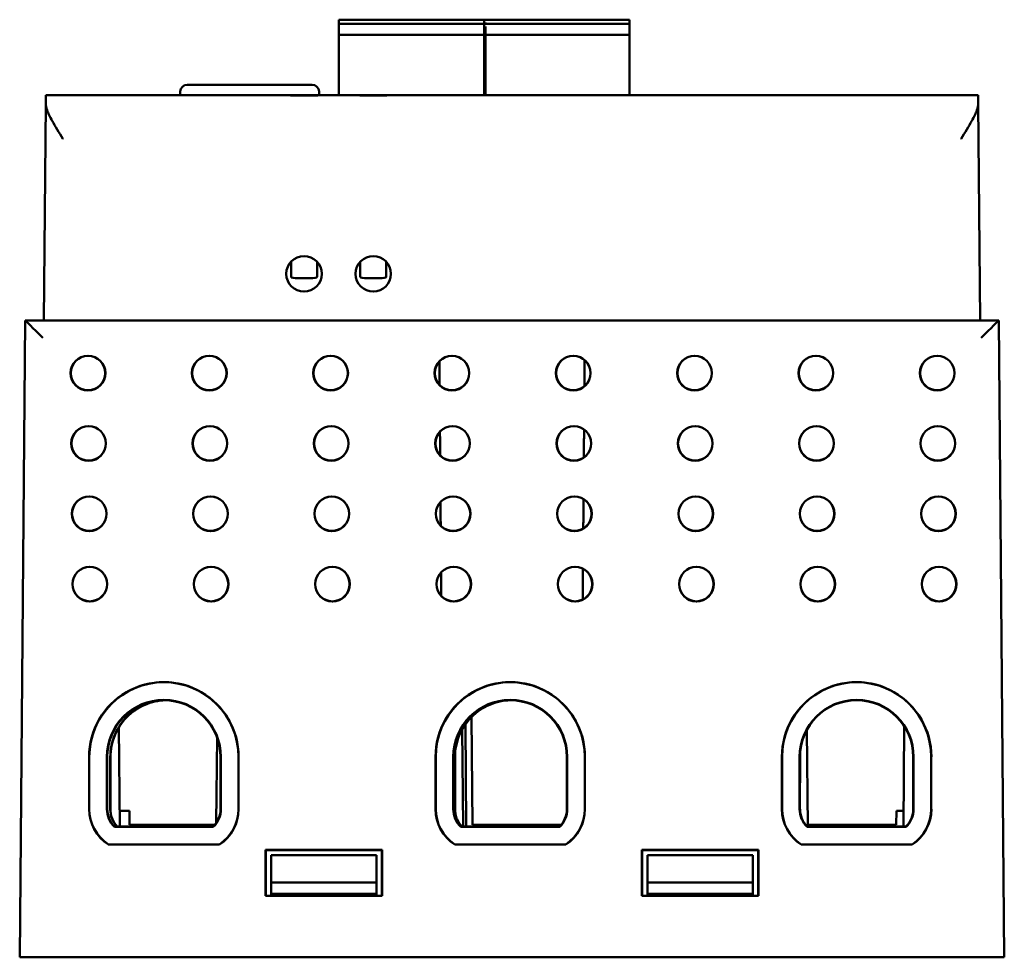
# Model space of a CAD drawing. Header units: inches. Extents: x 1 to 24, y 0.4 to 18.6.
# Tile 2 of 15: x 9.3 to 12.1, y 3.7 to 6.4. Entities that reach past the tile are written whole.
import ezdxf

# ---------------------------------------------------------------- set-up
doc = ezdxf.new("R2010")
doc.units = ezdxf.units.IN
doc.header["$LTSCALE"] = 0.8
doc.header["$MEASUREMENT"] = 0
doc.layers.add('Visible (ANSI)', color=7, linetype='Continuous', lineweight=50)

msp = doc.modelspace()

# ---------------------------------------------------------------- linework, layer by layer
at = {"layer": 'Visible (ANSI)'}
for p, q in [((10.2523, 6.3881), (10.2523, 6.3803)), ((10.2523, 6.3881), (10.6696, 6.3881)), ((10.6657, 6.3881), (10.6657, 6.3803)), ((10.6657, 6.3881), (11.079, 6.3881)), ((11.079, 6.3803), (11.079, 6.3881)), ((10.2523, 6.3763), (10.2523, 6.3803)), ((10.2523, 6.3763), (10.2523, 6.3685)), ((10.2523, 6.3763), (10.6696, 6.3763)), ((10.2523, 6.3527), (10.2523, 6.3685)), ((10.6657, 6.3803), (10.6657, 6.3763)), ((10.6657, 6.3763), (10.6657, 6.3685)), ((10.6657, 6.3763), (11.079, 6.3763)), ((10.6657, 6.3685), (10.6657, 6.3527)), ((10.6696, 6.3763), (10.6696, 6.3803)), ((10.6696, 6.3527), (10.6696, 6.3685)), ((11.079, 6.3803), (11.079, 6.3763)), ((11.079, 6.3685), (11.079, 6.3763)), ((11.079, 6.3685), (11.079, 6.3527)), ((10.2523, 6.3527), (10.2523, 6.3448)), ((10.2523, 6.1733), (10.2523, 6.3448)), ((10.2523, 6.3448), (10.6696, 6.3448)), ((10.6657, 6.3527), (10.6657, 6.3448)), ((10.6657, 6.3448), (10.6657, 6.1733)), ((10.6657, 6.3448), (11.079, 6.3448)), ((10.6696, 6.3448), (10.6696, 6.3527)), ((10.6696, 6.1733), (10.6696, 6.3448)), ((11.079, 6.3448), (11.079, 6.3527)), ((11.079, 6.3448), (11.079, 6.1733)), ((9.8211, 6.2033), (10.1762, 6.2033)), ((9.4187, 6.149), (9.4189, 6.1733)), ((10.0925, 6.1733), (9.4189, 6.1733)), ((9.8011, 6.184), (9.8007, 6.1733)), ((10.2146, 6.1733), (10.0925, 6.1733)), ((10.1962, 6.184), (10.1966, 6.1733)), ((10.2894, 6.1733), (10.2146, 6.1733)), ((10.4115, 6.1733), (10.2894, 6.1733)), ((12.0704, 6.1733), (10.4115, 6.1733)), ((12.0704, 6.1733), (12.0706, 6.149)), ((9.4187, 6.149), (9.4134, 5.5333)), ((12.076, 5.5333), (12.0706, 6.149)), ((10.1162, 5.6997), (10.1162, 5.6992)), ((10.1162, 5.6992), (10.1162, 5.6836)), ((10.1902, 5.6992), (10.1902, 5.6997)), ((10.1902, 5.6836), (10.1902, 5.6992)), ((10.3131, 5.6997), (10.3131, 5.6992)), ((10.3131, 5.6992), (10.3131, 5.6836)), ((10.3871, 5.6992), (10.3871, 5.6997)), ((10.3871, 5.6836), (10.3871, 5.6992)), ((10.1162, 5.6836), (10.1162, 5.6566)), ((10.1902, 5.6566), (10.1902, 5.6836)), ((10.3131, 5.6836), (10.3131, 5.6566)), ((10.3871, 5.6566), (10.3871, 5.6836)), ((10.1359, 5.6531), (10.1706, 5.6531)), ((10.3328, 5.6531), (10.3674, 5.6531)), ((9.3605, 5.5333), (9.3447, 3.7223)), ((12.1289, 5.5333), (9.3605, 5.5333)), ((9.3605, 5.5333), (9.3605, 5.5333)), ((12.1289, 5.5333), (12.1289, 5.5333)), ((12.1447, 3.7223), (12.1289, 5.5333)), ((10.6295, 4.4053), (10.6321, 4.0992)), ((9.6293, 4.0941), (9.6268, 4.3764)), ((10.6057, 4.0941), (10.6033, 4.3704)), ((10.6145, 4.0941), (10.612, 4.3844)), ((11.5857, 4.0941), (11.5833, 4.3693)), ((11.8601, 4.3794), (11.8576, 4.0941)), ((9.9059, 4.3476), (9.9037, 4.1047)), ((9.5422, 4.1435), (9.5422, 4.2923)), ((9.5427, 4.2923), (9.5427, 4.1435)), ((9.5927, 4.2923), (9.5927, 4.1435)), ((9.5936, 4.1435), (9.5937, 4.2923)), ((9.6022, 4.1426), (9.6022, 4.2914)), ((9.6027, 4.2914), (9.6027, 4.1426)), ((9.9157, 4.2923), (9.9157, 4.1435)), ((9.9167, 4.1435), (9.9167, 4.2923)), ((9.9667, 4.1435), (9.9667, 4.2923)), ((9.9671, 4.2923), (9.9671, 4.1435)), ((10.5272, 4.1435), (10.5272, 4.2923)), ((10.5277, 4.2923), (10.5277, 4.1435)), ((10.5777, 4.2923), (10.5777, 4.1435)), ((10.5786, 4.1435), (10.5787, 4.2923)), ((10.5822, 4.1426), (10.5822, 4.2914)), ((10.5827, 4.2914), (10.5827, 4.1426)), ((10.9007, 4.2923), (10.9007, 4.1435)), ((10.9017, 4.1435), (10.9017, 4.2923)), ((10.9517, 4.1435), (10.9517, 4.2923)), ((10.9521, 4.2923), (10.9521, 4.1435)), ((11.5122, 4.1435), (11.5122, 4.2923)), ((11.5127, 4.2923), (11.5127, 4.1435)), ((11.5627, 4.2923), (11.5627, 4.1435)), ((11.5636, 4.1435), (11.5637, 4.2923)), ((11.8857, 4.2923), (11.8857, 4.1435)), ((11.8867, 4.1435), (11.8867, 4.2923)), ((11.9367, 4.1435), (11.9367, 4.2923)), ((11.9371, 4.2923), (11.9371, 4.1435)), ((9.6289, 4.1392), (9.657, 4.1392)), ((9.657, 4.1392), (9.6573, 4.0992)), ((11.8376, 4.0992), (11.8379, 4.1392)), ((11.8379, 4.1392), (11.858, 4.1392)), ((9.614, 4.0932), (9.8953, 4.0932)), ((9.8949, 4.0941), (9.6144, 4.0941)), ((9.6573, 4.0992), (9.8996, 4.0992)), ((10.599, 4.0932), (10.8803, 4.0932)), ((10.8799, 4.0941), (10.5994, 4.0941)), ((10.6321, 4.0992), (10.8846, 4.0992)), ((10.6581, 4.0941), (10.6581, 4.0992)), ((10.8312, 4.0941), (10.8313, 4.0992)), ((11.584, 4.0932), (11.8653, 4.0932)), ((11.8649, 4.0941), (11.5844, 4.0941)), ((11.5856, 4.0992), (11.8376, 4.0992)), ((9.9126, 4.0427), (9.5967, 4.0427)), ((9.5969, 4.0432), (9.9124, 4.0432)), ((10.8976, 4.0427), (10.5817, 4.0427)), ((10.5819, 4.0432), (10.8974, 4.0432)), ((11.8826, 4.0427), (11.5667, 4.0427)), ((11.5669, 4.0432), (11.8824, 4.0432)), ((10.0441, 4.0278), (10.3752, 4.0278)), ((10.0447, 4.0273), (10.0441, 4.0278)), ((10.0441, 3.8968), (10.0441, 4.0278)), ((10.3747, 4.0273), (10.0447, 4.0273)), ((10.0447, 4.0273), (10.0447, 3.8973)), ((10.0597, 4.0123), (10.3597, 4.0123)), ((10.0597, 4.0123), (10.0597, 3.9353)), ((10.3597, 3.9353), (10.3597, 4.0123)), ((10.3747, 4.0273), (10.3752, 4.0278)), ((10.3747, 3.8973), (10.3747, 4.0273)), ((10.3752, 4.0278), (10.3752, 3.8968)), ((11.1141, 4.0278), (11.4452, 4.0278)), ((11.1147, 4.0273), (11.1141, 4.0278)), ((11.1141, 3.8968), (11.1141, 4.0278)), ((11.4447, 4.0273), (11.1147, 4.0273)), ((11.1147, 4.0273), (11.1147, 3.8973)), ((11.1297, 4.0123), (11.4297, 4.0123)), ((11.1297, 4.0123), (11.1297, 3.9353)), ((11.4297, 3.9353), (11.4297, 4.0123)), ((11.4447, 4.0273), (11.4452, 4.0278)), ((11.4447, 3.8973), (11.4447, 4.0273)), ((11.4452, 4.0278), (11.4452, 3.8968)), ((10.0597, 3.9353), (10.3597, 3.9353)), ((10.0597, 3.9353), (10.0597, 3.9023)), ((10.3597, 3.9023), (10.3597, 3.9353)), ((11.1297, 3.9353), (11.4297, 3.9353)), ((11.1297, 3.9353), (11.1297, 3.9023)), ((11.4297, 3.9023), (11.4297, 3.9353)), ((10.0447, 3.8973), (10.0441, 3.8968)), ((10.3752, 3.8968), (10.0441, 3.8968)), ((10.0447, 3.8973), (10.3747, 3.8973)), ((10.0596, 3.8973), (10.0597, 3.9023)), ((10.0597, 3.9023), (10.3597, 3.9023)), ((10.3597, 3.9023), (10.3597, 3.8973)), ((10.3747, 3.8973), (10.3752, 3.8968)), ((11.1147, 3.8973), (11.1141, 3.8968)), ((11.4452, 3.8968), (11.1141, 3.8968)), ((11.1147, 3.8973), (11.4447, 3.8973)), ((11.1296, 3.8973), (11.1297, 3.9023)), ((11.1297, 3.9023), (11.4297, 3.9023)), ((11.4297, 3.9023), (11.4297, 3.8973)), ((11.4447, 3.8973), (11.4452, 3.8968)), ((9.3947, 3.7223), (9.3447, 3.7223)), ((9.3947, 3.7223), (12.0947, 3.7223)), ((12.1447, 3.7223), (12.0947, 3.7223))]:
    msp.add_line(p, q, dxfattribs=at)
for centre, radius in [((9.5389, 5.3833), 0.0494), ((9.5389, 5.3833), 0.0489), ((9.8839, 5.3833), 0.0494), ((9.8839, 5.3833), 0.0489), ((10.2289, 5.3833), 0.0494), ((10.2289, 5.3833), 0.0489), ((10.5739, 5.3833), 0.0494), ((10.5739, 5.3833), 0.0489), ((10.9189, 5.3833), 0.0494), ((10.9189, 5.3833), 0.0489), ((11.2639, 5.3833), 0.0494), ((11.2639, 5.3833), 0.0489), ((11.6089, 5.3833), 0.0494), ((11.6089, 5.3833), 0.0489), ((11.9539, 5.3833), 0.0494), ((11.9539, 5.3833), 0.0489), ((9.5406, 5.1833), 0.0494), ((9.5406, 5.1833), 0.0489), ((9.8856, 5.1833), 0.0494), ((9.8856, 5.1833), 0.0489), ((10.2306, 5.1833), 0.0494), ((10.2306, 5.1833), 0.0489), ((10.5756, 5.1833), 0.0494), ((10.5756, 5.1833), 0.0489), ((10.9206, 5.1833), 0.0494), ((10.9206, 5.1833), 0.0489), ((11.2656, 5.1833), 0.0494), ((11.2656, 5.1833), 0.0489), ((11.6106, 5.1833), 0.0494), ((11.6106, 5.1833), 0.0489), ((11.9556, 5.1833), 0.0494), ((11.9556, 5.1833), 0.0489), ((9.5423, 4.9833), 0.0494), ((9.5423, 4.9833), 0.0489), ((9.8873, 4.9833), 0.0494), ((9.8873, 4.9833), 0.0489), ((10.2323, 4.9833), 0.0494), ((10.2323, 4.9833), 0.0489), ((10.5773, 4.9833), 0.0494), ((10.5773, 4.9833), 0.0489), ((10.9223, 4.9833), 0.0494), ((10.9223, 4.9833), 0.0489), ((11.2673, 4.9833), 0.0494), ((11.2673, 4.9833), 0.0489), ((11.6123, 4.9833), 0.0494), ((11.6123, 4.9833), 0.0489), ((11.9573, 4.9833), 0.0494), ((11.9573, 4.9833), 0.0489), ((9.5441, 4.7833), 0.0494), ((9.5441, 4.7833), 0.0489), ((9.8891, 4.7833), 0.0494), ((9.8891, 4.7833), 0.0489), ((10.2341, 4.7833), 0.0494), ((10.2341, 4.7833), 0.0489), ((10.5791, 4.7833), 0.0494), ((10.5791, 4.7833), 0.0489), ((10.9241, 4.7833), 0.0494), ((10.9241, 4.7833), 0.0489), ((11.2691, 4.7833), 0.0494), ((11.2691, 4.7833), 0.0489), ((11.6141, 4.7833), 0.0494), ((11.6141, 4.7833), 0.0489), ((11.9591, 4.7833), 0.0494), ((11.9591, 4.7833), 0.0489)]:
    msp.add_circle(centre, radius, dxfattribs=at)
for centre, radius, start, end in [((9.8211, 6.1833), 0.02, 90, 178), ((10.1762, 6.1833), 0.02, 2, 90), ((9.7547, 4.2924), 0.2125, 359.9956, 180.0044), ((9.7547, 4.2923), 0.212, 0, 180), ((10.7397, 4.2924), 0.2125, 359.9956, 180.0044), ((10.7397, 4.2923), 0.212, 0, 180), ((11.7247, 4.2924), 0.2125, 359.9956, 180.0044), ((11.7247, 4.2923), 0.212, 0, 180), ((9.7547, 4.2923), 0.162, 0, 180), ((9.7547, 4.2923), 0.161, 0.0044, 179.9956), ((10.7397, 4.2923), 0.162, 0, 180), ((10.7397, 4.2923), 0.161, 0.0044, 179.9956), ((11.7247, 4.2923), 0.162, 0, 180), ((11.7247, 4.2923), 0.161, 0.0044, 179.9956), ((9.6627, 4.1435), 0.1205, 180.0044, 236.83), ((9.6627, 4.1435), 0.12, 180, 236.7621), ((9.6627, 4.1435), 0.07, 180, 226.017), ((9.6627, 4.1435), 0.069, 179.9956, 225.6864), ((9.8467, 4.1435), 0.069, 314.3136, 0.0044), ((9.8467, 4.1435), 0.07, 313.983, 0), ((9.8467, 4.1435), 0.12, 303.2379, 0), ((9.8467, 4.1435), 0.1205, 303.17, 359.9956), ((10.6477, 4.1435), 0.1205, 180.0044, 236.83), ((10.6477, 4.1435), 0.12, 180, 236.7621), ((10.6477, 4.1435), 0.07, 180, 226.017), ((10.6477, 4.1435), 0.069, 179.9956, 225.6864), ((10.8317, 4.1435), 0.069, 314.3136, 0.0044), ((10.8317, 4.1435), 0.07, 313.983, 0), ((10.8317, 4.1435), 0.12, 303.2379, 0), ((10.8317, 4.1435), 0.1205, 303.17, 359.9956), ((11.6327, 4.1435), 0.1205, 180.0044, 236.83), ((11.6327, 4.1435), 0.12, 180, 236.7621), ((11.6327, 4.1435), 0.07, 180, 226.017), ((11.6327, 4.1435), 0.069, 179.9956, 225.6864), ((11.8167, 4.1435), 0.069, 314.3136, 0.0044), ((11.8167, 4.1435), 0.07, 313.983, 0), ((11.8167, 4.1435), 0.12, 303.2379, 0), ((11.8167, 4.1435), 0.1205, 303.17, 359.9956)]:
    msp.add_arc(centre, radius, start, end, dxfattribs=at)
for centre in [(10.1532, 5.6655), (10.3501, 5.6655)]:
    msp.add_ellipse(centre, major_axis=(0, 0.0504), ratio=0.999992, dxfattribs=at)
for centre, major_axis, ratio, start_param, end_param in [((10.1359, 5.6566), (-0.0197, 0), 0.173648, 0, 1.570796), ((10.1706, 5.6566), (0.0197, 0), 0.173648, 4.712389, 6.283185), ((10.3328, 5.6566), (-0.0197, 0), 0.173648, 0, 1.570796), ((10.3674, 5.6566), (0.0197, 0), 0.173648, 4.712389, 6.283185), ((9.41, 5.4833), (0.0496, -0.05), 0.004363, 1.575198, 3.137267), ((12.0793, 5.4833), (-0.0496, -0.05), 0.004363, 3.145918, 4.707988)]:
    msp.add_ellipse(centre, major_axis=major_axis, ratio=ratio, start_param=start_param, end_param=end_param, dxfattribs=at)
for points, knots in [([(10.0925, 6.1733), (10.0927, 6.1733), (10.0928, 6.1733), (10.1024, 6.1733), (10.1124, 6.173), (10.1328, 6.1726), (10.1432, 6.1725), (10.164, 6.1725), (10.1743, 6.1726), (10.1948, 6.173), (10.2048, 6.1733), (10.2144, 6.1733), (10.2145, 6.1733), (10.2146, 6.1733)], [-0.0011788, -0.0011788, -0.0011788, -0.0011788, 0, 0, 0.0804229, 0.0804229, 0.1594755, 0.1594755, 0.2385281, 0.2385281, 0.318951, 0.318951, 0.3201298, 0.3201298, 0.3201298, 0.3201298]), ([(10.2894, 6.1733), (10.2895, 6.1733), (10.2897, 6.1733), (10.2993, 6.1733), (10.3093, 6.173), (10.3297, 6.1726), (10.34, 6.1725), (10.3609, 6.1725), (10.3712, 6.1726), (10.3916, 6.173), (10.4016, 6.1733), (10.4112, 6.1733), (10.4114, 6.1733), (10.4115, 6.1733)], [-0.0011781, -0.0011781, -0.0011781, -0.0011781, 0, 0, 0.0804114, 0.0804114, 0.1594763, 0.1594763, 0.2385413, 0.2385413, 0.3189527, 0.3189527, 0.3201308, 0.3201308, 0.3201308, 0.3201308]), ([(9.4679, 6.0494), (9.4678, 6.0495), (9.4678, 6.0496), (9.4566, 6.0675), (9.4457, 6.0848), (9.4307, 6.1119), (9.4258, 6.122), (9.42, 6.1379), (9.4187, 6.1439), (9.4187, 6.149)], [-0.0007616, -0.0007616, -0.0007616, -0.0007616, 0, 0, 0.1603062, 0.1603062, 0.2755389, 0.2755389, 0.3698341, 0.3698341, 0.3698341, 0.3698341]), ([(12.0706, 6.149), (12.0706, 6.1439), (12.0693, 6.1379), (12.0635, 6.122), (12.0586, 6.1119), (12.0436, 6.0848), (12.0328, 6.0675), (12.0216, 6.0496), (12.0215, 6.0495), (12.0215, 6.0494)], [0, 0, 0, 0, 0.0646905, 0.0646905, 0.143745, 0.143745, 0.2537219, 0.2537219, 0.2542444, 0.2542444, 0.2542444, 0.2542444]), ([(9.7512, 4.4533), (9.7353, 4.452), (9.7196, 4.4483), (9.6851, 4.4346), (9.6672, 4.4231), (9.6368, 4.3938), (9.6245, 4.3763), (9.6115, 4.3466), (9.608, 4.3359), (9.6034, 4.3139), (9.6022, 4.3027), (9.6022, 4.2914)], [0.684388, 0.684388, 0.684388, 0.684388, 0.806419, 0.806419, 0.9674262, 0.9674262, 1.1284094, 1.1284094, 1.2141236, 1.2141236, 1.2997918, 1.2997918, 1.2997918, 1.2997918]), ([(9.7587, 4.4533), (9.739, 4.4526), (9.7195, 4.4482), (9.6818, 4.4322), (9.6642, 4.4202), (9.6346, 4.3902), (9.6228, 4.3724), (9.6068, 4.3334), (9.6027, 4.3125), (9.6027, 4.2914)], [-0.6331371, -0.6331371, -0.6331371, -0.6331371, -0.4820941, -0.4820941, -0.3214014, -0.3214014, -0.1607023, -0.1607023, 0, 0, 0, 0]), ([(10.7251, 4.4527), (10.7113, 4.451), (10.6977, 4.4476), (10.6651, 4.4346), (10.6472, 4.4231), (10.6168, 4.3938), (10.6045, 4.3763), (10.5915, 4.3466), (10.588, 4.3359), (10.5834, 4.3139), (10.5822, 4.3027), (10.5822, 4.2914)], [0.6999636, 0.6999636, 0.6999636, 0.6999636, 0.806419, 0.806419, 0.9674262, 0.9674262, 1.1284094, 1.1284094, 1.2141236, 1.2141236, 1.2997918, 1.2997918, 1.2997918, 1.2997918]), ([(10.7403, 4.4533), (10.72, 4.4528), (10.6999, 4.4484), (10.6618, 4.4322), (10.6442, 4.4202), (10.6146, 4.3902), (10.6028, 4.3724), (10.5868, 4.3334), (10.5827, 4.3125), (10.5827, 4.2914)], [-0.6371883, -0.6371883, -0.6371883, -0.6371883, -0.4820941, -0.4820941, -0.3214014, -0.3214014, -0.1607023, -0.1607023, 0, 0, 0, 0]), ([(9.6022, 4.1426), (9.6022, 4.1336), (9.6039, 4.1247), (9.6091, 4.1118), (9.6114, 4.1074), (9.6164, 4.1001), (9.6188, 4.097), (9.6215, 4.0941)], [0.0014049, 0.0014049, 0.0014049, 0.0014049, 0.0699208, 0.0699208, 0.107594, 0.107594, 0.1375174, 0.1375174, 0.1375174, 0.1375174]), ([(9.6027, 4.1426), (9.6027, 4.1379), (9.6032, 4.1332), (9.6051, 4.1238), (9.6066, 4.1191), (9.6119, 4.107), (9.6165, 4.1001), (9.6222, 4.0941)], [-0.1428084, -0.1428084, -0.1428084, -0.1428084, -0.1068046, -0.1068046, -0.0694063, -0.0694063, -0.0064383, -0.0064383, -0.0064383, -0.0064383]), ([(10.5822, 4.1426), (10.5822, 4.1336), (10.5839, 4.1247), (10.5891, 4.1118), (10.5914, 4.1074), (10.5964, 4.1001), (10.5988, 4.097), (10.6015, 4.0941)], [0.0014049, 0.0014049, 0.0014049, 0.0014049, 0.0699208, 0.0699208, 0.107594, 0.107594, 0.1375174, 0.1375174, 0.1375174, 0.1375174]), ([(10.5827, 4.1426), (10.5827, 4.1379), (10.5832, 4.1332), (10.5851, 4.1238), (10.5866, 4.1191), (10.5919, 4.107), (10.5965, 4.1001), (10.6022, 4.0941)], [-0.1428084, -0.1428084, -0.1428084, -0.1428084, -0.1068046, -0.1068046, -0.0694063, -0.0694063, -0.0064383, -0.0064383, -0.0064383, -0.0064383])]:
    msp.add_open_spline(points, degree=3, knots=knots, dxfattribs=at)
for points in [[(10.5382, 5.4169), (10.5385, 5.383), (10.5388, 5.3492)], [(10.9505, 5.346), (10.9508, 5.383), (10.9511, 5.4201)], [(10.5398, 5.2167), (10.5401, 5.183), (10.5403, 5.1494)], [(10.949, 5.1434), (10.9493, 5.183), (10.9496, 5.2227)], [(10.5414, 5.0165), (10.5416, 4.983), (10.5419, 4.9496)], [(10.9474, 4.9413), (10.9477, 4.9831), (10.948, 5.025)], [(10.5429, 4.8163), (10.5432, 4.783), (10.5434, 4.7498)], [(10.9458, 4.7395), (10.9461, 4.7831), (10.9465, 4.8268)], [(9.8953, 4.0932), (9.8951, 4.0937), (9.8949, 4.0941)], [(10.8803, 4.0932), (10.8801, 4.0937), (10.8799, 4.0941)], [(11.8653, 4.0932), (11.8651, 4.0937), (11.8649, 4.0941)]]:
    msp.add_open_spline(points, degree=2, dxfattribs=at)
for points, weights in [([(9.614, 4.0932), (9.6142, 4.0937), (9.6144, 4.0941)], [1.00000000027, 1.00000000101, 1.00000000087]), ([(10.599, 4.0932), (10.5992, 4.0937), (10.5994, 4.0941)], [1.00000000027, 1.00000000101, 1.00000000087]), ([(11.584, 4.0932), (11.5842, 4.0937), (11.5844, 4.0941)], [1.00000000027, 1.00000000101, 1.00000000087]), ([(9.5969, 4.0432), (9.5968, 4.0429), (9.5967, 4.0427)], [1.00000000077, 1.00000000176, 1.00000000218]), ([(9.9124, 4.0432), (9.9125, 4.0429), (9.9126, 4.0427)], [1.00000000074, 1.0000000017, 1.00000000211]), ([(10.5819, 4.0432), (10.5818, 4.0429), (10.5817, 4.0427)], [1.00000000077, 1.00000000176, 1.00000000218]), ([(10.8974, 4.0432), (10.8975, 4.0429), (10.8976, 4.0427)], [1.00000000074, 1.0000000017, 1.00000000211]), ([(11.5669, 4.0432), (11.5668, 4.0429), (11.5667, 4.0427)], [1.00000000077, 1.00000000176, 1.00000000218]), ([(11.8824, 4.0432), (11.8825, 4.0429), (11.8826, 4.0427)], [1.00000000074, 1.0000000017, 1.00000000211])]:
    msp.add_rational_spline(points, weights, degree=2, dxfattribs=at)

doc.saveas('drawing.dxf')
